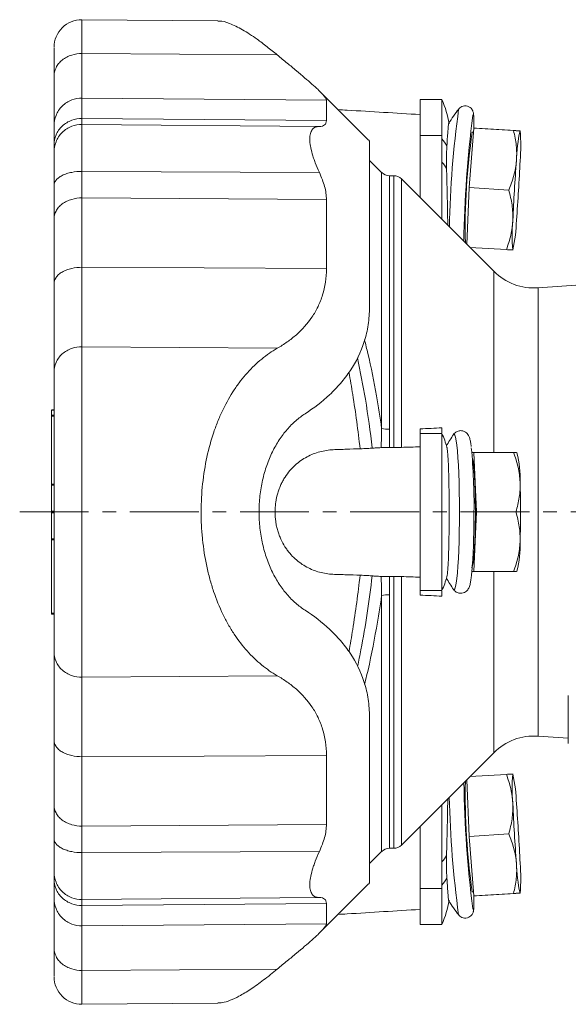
# Model space of a CAD drawing. Header units: millimetres. Extents: x 176 to 699, y 69 to 520.
# Tile 1 of 5: x 176 to 277, y 69 to 250. Entities that reach past the tile are written whole.
import ezdxf

# ---------------------------------------------------------------- set-up
doc = ezdxf.new("R2010")
doc.units = ezdxf.units.MM
doc.linetypes.add('CENTERX2', pattern=[20.32, 12.7, -2.54, 2.54, -2.54])
doc.layers.add('FORMAT', color=7, linetype='Continuous')

msp = doc.modelspace()

# ---------------------------------------------------------------- linework, layer by layer
at = {"color": 7, "linetype": 'Continuous', "lineweight": 15}
for p, q in [((212.05, 249.95), (187, 250.17)), ((239.72, 228.1), (230.89, 236.93)), ((253.36, 235.43), (249.36, 235.43)), ((249.36, 235.43), (249.36, 228.83)), ((253.36, 235.43), (253.36, 228.83)), ((259.28, 230.87), (259.27, 230.11)), ((249.36, 228.83), (249.36, 217.35)), ((253.36, 228.83), (253.36, 213.35)), ((259.28, 230.17), (258.39, 219.2)), ((259.22, 229.43), (258.96, 229.45)), ((259.28, 230.17), (266.58, 229.73)), ((259.72, 230.16), (259.28, 230.17)), ((259.72, 230.16), (267.02, 229.72)), ((267.8, 229.64), (267.79, 229.67)), ((242.26, 221.97), (240.02, 224.22)), ((244.5, 221.39), (243.68, 221.39)), ((262.94, 203.77), (245.91, 220.8)), ((258.39, 219.2), (257.97, 208.74)), ((258.39, 219.2), (265.69, 218.76)), ((257.73, 208.99), (257.98, 208.97)), ((258.53, 208.18), (265.25, 207.77)), ((266.42, 207.71), (266.45, 207.71)), ((266.45, 207.69), (266.47, 207.73)), ((307.14, 203.24), (271.1, 200.72)), ((181.86, 178.21), (181.36, 178.21)), ((181.36, 178.19), (181.36, 177.24)), ((181.36, 177.22), (181.86, 177.22)), ((181.36, 177.04), (181.36, 164.51)), ((249.36, 174.7), (249.36, 173.87)), ((253.36, 174.92), (253.36, 174.01)), ((249.36, 173.87), (249.36, 144.91)), ((253.36, 173.87), (253.36, 144.91)), ((255.51, 173.68), (255.5, 173.65)), ((243.71, 171.29), (244.5, 171.28)), ((258.88, 170.39), (259.28, 170.39)), ((259.28, 170.39), (259.72, 159.39)), ((259.28, 170.39), (266.58, 170.39)), ((267.21, 170.31), (267.16, 170.39)), ((181.36, 164.34), (181.36, 159.56)), ((181.36, 159.22), (181.36, 154.43)), ((259.72, 159.39), (259.28, 148.39)), ((259.72, 159.39), (267.02, 159.39)), ((181.36, 154.26), (181.36, 140.75)), ((244.5, 147.49), (243.71, 147.49)), ((259.28, 148.39), (258.89, 148.39)), ((259.28, 148.39), (266.58, 148.39)), ((267.16, 148.39), (267.21, 148.47)), ((249.36, 144.91), (249.36, 144.07)), ((253.36, 144.77), (253.36, 143.85)), ((181.36, 140.57), (181.86, 140.57)), ((276.67, 123.71), (276.67, 125.55)), ((276.67, 123.71), (276.67, 116.68)), ((271.1, 118.05), (276.67, 117.66)), ((245.91, 97.97), (262.94, 115)), ((258.53, 110.6), (265.25, 111.01)), ((266.47, 111.05), (266.46, 111.08)), ((257.98, 109.81), (257.73, 109.79)), ((257.97, 110.03), (258.39, 99.58)), ((253.36, 105.43), (253.36, 89.95)), ((249.36, 101.43), (249.36, 89.95)), ((258.39, 99.58), (265.69, 100.02)), ((258.39, 99.58), (259.28, 88.6)), ((240.02, 94.56), (242.26, 96.8)), ((243.68, 97.39), (244.5, 97.39)), ((230.89, 81.85), (239.72, 90.68)), ((249.36, 89.95), (249.36, 83.35)), ((253.36, 89.95), (253.36, 83.35)), ((258.96, 89.33), (259.22, 89.34)), ((259.28, 88.6), (266.58, 89.05)), ((259.72, 88.62), (267.02, 89.06)), ((259.27, 88.67), (259.28, 87.88)), ((259.28, 88.6), (259.72, 88.62)), ((249.36, 83.35), (253.36, 83.35)), ((187, 68.61), (212.04, 68.82))]:
    msp.add_line(p, q, dxfattribs=at)
at = {"color": 8, "linetype": 'Continuous', "lineweight": 0}
for p, q in [((187, 243.93), (223.02, 243.67)), ((187, 235.71), (232.08, 235.32)), ((187, 231.95), (232.08, 231.58)), ((187, 230.87), (230.77, 230.48)), ((249.36, 228.83), (253.36, 228.83)), ((187, 222.19), (230.77, 222)), ((242.26, 174.81), (242.26, 221.97)), ((243.68, 221.39), (243.68, 174.67)), ((244.5, 171.28), (244.5, 221.39)), ((245.91, 220.8), (245.91, 171.3)), ((187, 217.31), (232.08, 217.01)), ((187, 204.51), (232.08, 204.28)), ((262.94, 170.39), (262.94, 203.77)), ((271.1, 159.39), (271.1, 200.72)), ((187, 189.87), (223.02, 189.58)), ((181.36, 178.19), (181.86, 178.19)), ((181.36, 177.04), (181.86, 177.04)), ((249.36, 173.87), (253.36, 173.87)), ((181.36, 164.51), (181.86, 164.51)), ((181.36, 164.34), (181.86, 164.34)), ((181.36, 159.56), (181.86, 159.56)), ((181.36, 159.22), (181.86, 159.22)), ((271.1, 118.05), (271.1, 159.39)), ((181.36, 154.43), (181.86, 154.43)), ((181.36, 154.26), (181.86, 154.26)), ((244.5, 97.39), (244.5, 147.49)), ((245.91, 147.48), (245.91, 97.97)), ((262.94, 115), (262.94, 148.39)), ((242.26, 96.8), (242.26, 143.97)), ((243.68, 144.11), (243.68, 97.39)), ((249.36, 144.91), (253.36, 144.91)), ((181.36, 140.75), (181.86, 140.75)), ((187, 128.91), (223.02, 129.2)), ((187, 114.27), (232.08, 114.5)), ((187, 101.47), (232.08, 101.77)), ((187, 96.58), (230.77, 96.78)), ((249.36, 89.95), (253.36, 89.95)), ((187, 87.91), (230.77, 88.29)), ((187, 86.83), (232.08, 87.2)), ((187, 83.07), (232.08, 83.46)), ((187, 74.85), (223.02, 75.1))]:
    msp.add_line(p, q, dxfattribs=at)
at = {"color": 8, "linetype": 'Continuous', "lineweight": 0, "flags": 128}
for points in [[(259.06, 232.51), (259.08, 232.56), (259.15, 232.69), (259.2, 232.59), (259.24, 232.24), (259.27, 231.67), (259.28, 230.87)], [(256.62, 159.42), (256.61, 161.26), (256.58, 163.06), (256.54, 164.81), (256.49, 166.46), (256.42, 168), (256.33, 169.4), (256.24, 170.64), (256.13, 171.69), (256.02, 172.53), (255.9, 173.16), (255.77, 173.57), (255.64, 173.74), (255.52, 173.68), (255.51, 173.68)], [(255.51, 145.1), (255.52, 145.09), (255.65, 145.04), (255.78, 145.22), (255.9, 145.63), (256.02, 146.27), (256.13, 147.12), (256.24, 148.18), (256.33, 149.42), (256.42, 150.82), (256.49, 152.37), (256.54, 154.03), (256.58, 155.78), (256.61, 157.58), (256.62, 159.42)], [(259.28, 87.88), (259.27, 87.09), (259.24, 86.52), (259.2, 86.18), (259.15, 86.09), (259.07, 86.23), (259.07, 86.23)]]:
    msp.add_lwpolyline(points, dxfattribs=at)
at = {"color": 7, "linetype": 'Continuous', "lineweight": 15, "flags": 128}
msp.add_lwpolyline([(258.96, 169.48), (259.02, 169.27), (259.13, 168.74), (259.22, 167.99), (259.31, 167.04), (259.39, 165.91), (259.45, 164.63), (259.5, 163.22), (259.53, 161.72), (259.55, 160.17), (259.55, 158.6), (259.53, 157.05), (259.5, 155.56), (259.45, 154.15), (259.39, 152.87), (259.31, 151.74), (259.22, 150.79), (259.13, 150.04), (259.02, 149.51), (258.92, 149.21), (258.83, 149.14)], dxfattribs=at)
at = {"color": 7, "linetype": 'Continuous', "lineweight": 15}
for centre, radius, start, end in [((186.95, 245.08), 5.09, 89.3653, 180), ((237.79, 228.43), 17.08, 8.6094, 24.1965), ((276.07, 218.14), 25.03, 141.5781, 148.9588), ((474.12, 205.6), 216.74, 172.8683, 179.0228), ((377.4, 211.85), 119.74, 171.5483, 181.3519), ((297.36, 223.3), 30.26, 167.8528, 178.3188), ((238.03, 226.92), 29.87, 354.7178, 5.2822), ((556.9, 201.14), 290.7, 175.4525, 177.6207), ((-22.68, 236.24), 290.71, 355.4525, 357.6207), ((243.68, 223.39), 2, 225, 270), ((244.5, 219.39), 2, 45, 90), ((296.19, 210.46), 29.87, 174.7176, 185.2824), ((236.87, 214.07), 30.26, 347.8528, 358.3188), ((270.36, 211.2), 10.5, 225, 274), ((237.79, 166.89), 17.08, 14.9624, 24.1965), ((276.07, 159.39), 25.03, 145.194, 150.9037), ((148.32, 160.74), 110.97, 359.3174, 5.4195), ((247.28, 165.47), 20.51, 358.388, 13.6543), ((122.48, 159.39), 145.4, 357.8322, 2.1678), ((118.78, 158.73), 140.5, 356.193, 0.2815), ((247.28, 153.31), 20.51, 346.3457, 1.612), ((237.79, 151.89), 17.08, 335.8035, 345.0376), ((276.07, 159.39), 25.03, 209.089, 214.806), ((270.36, 107.58), 10.5, 86, 135), ((296.19, 108.32), 29.87, 174.7176, 185.2824), ((236.87, 104.7), 30.26, 1.6812, 12.1472), ((476.08, 113.37), 218.7, 181.0196, 187.129), ((383.21, 107.29), 125.54, 178.8752, 188.2246), ((556.9, 117.64), 290.7, 182.3793, 184.5475), ((-22.68, 82.54), 290.71, 2.3793, 4.5475), ((243.68, 95.39), 2, 90, 135), ((244.5, 99.39), 2, 270, 315), ((297.36, 95.48), 30.26, 181.6812, 192.1472), ((238.03, 91.86), 29.87, 354.7178, 5.2822), ((237.79, 90.35), 17.08, 335.8035, 351.3851), ((276.07, 100.63), 25.03, 211.0418, 218.4219), ((186.95, 73.7), 5.09, 180, 270.3578)]:
    msp.add_arc(centre, radius, start, end, dxfattribs=at)
at = {"color": 8, "linetype": 'Continuous', "lineweight": 0}
for centre, radius, start, end in [((436.59, 208.54), 181.88, 172.0496, 178.9166), ((248.48, 223.73), 6.61, 28.5218, 42.3314), ((248.41, 219.42), 6.7, 29.6555, 42.273), ((243.6, 180.87), 6.21, 257.595, 270.7495), ((243.6, 137.91), 6.21, 89.2505, 102.405), ((443.25, 110.77), 188.56, 181.207, 187.831), ((248.41, 99.36), 6.7, 317.727, 330.3445), ((248.48, 95.05), 6.61, 317.6686, 331.4782)]:
    msp.add_arc(centre, radius, start, end, dxfattribs=at)
for points, knots in [([(187, 250.09), (187, 250.09), (187, 250.09), (187, 249.31), (187, 247.95), (187, 246.17), (187, 244.66), (187, 243.93)], [0, 0, 0, 0, 0.160129, 0.389355, 0.606204, 0.809855, 1, 1, 1, 1]), ([(181.86, 239.79), (181.86, 240.28), (181.97, 240.81), (182.35, 241.58), (182.51, 241.83), (182.89, 242.3), (183.12, 242.53), (183.62, 242.93), (183.9, 243.11), (184.49, 243.42), (184.8, 243.55), (185.74, 243.85), (186.4, 243.93), (187, 243.93)], [0, 0, 0, 0, 0.25, 0.25, 0.375, 0.375, 0.5, 0.5, 0.625, 0.625, 0.75, 0.75, 1, 1, 1, 1]), ([(187, 243.93), (187, 242.81), (187, 241.78), (187, 239.93), (187, 239.11), (187, 237.72), (187, 237.14), (187, 236.24), (187, 235.91), (187, 235.71)], [0, 0, 0, 0, 0.25, 0.25, 0.5, 0.5, 0.75, 0.75, 1, 1, 1, 1]), ([(187, 235.71), (187, 235.41), (187, 234.94), (187, 233.68), (187, 232.89), (187, 231.95)], [0, 0, 0, 0, 0.5, 0.5, 1, 1, 1, 1]), ([(181.86, 225.78), (181.86, 226.38), (181.97, 227.03), (182.35, 227.97), (182.51, 228.28), (182.89, 228.87), (183.12, 229.14), (183.62, 229.64), (183.9, 229.86), (184.49, 230.24), (184.8, 230.4), (185.74, 230.77), (186.4, 230.87), (187, 230.87)], [0, 0, 0, 0, 0.25, 0.25, 0.375, 0.375, 0.5, 0.5, 0.625, 0.625, 0.75, 0.75, 1, 1, 1, 1]), ([(187, 231.95), (187, 231.61), (187, 231.34), (187, 230.98), (187, 230.88), (187, 230.87)], [0, 0, 0, 0, 0.5, 0.5, 1, 1, 1, 1]), ([(187, 222.19), (187, 223.44), (187, 224.63), (187, 226.77), (187, 227.72), (187, 229.27), (187, 229.86), (187, 230.65), (187, 230.85), (187, 230.87)], [0, 0, 0, 0, 0.25, 0.25, 0.5, 0.5, 0.75, 0.75, 1, 1, 1, 1]), ([(181.86, 219.6), (181.86, 219.91), (181.97, 220.24), (182.35, 220.72), (182.51, 220.88), (182.89, 221.17), (183.12, 221.31), (183.62, 221.57), (183.9, 221.68), (184.49, 221.88), (184.8, 221.96), (185.74, 222.14), (186.4, 222.2), (187, 222.19)], [0, 0, 0, 0, 0.25, 0.25, 0.375, 0.375, 0.5, 0.5, 0.625, 0.625, 0.75, 0.75, 1, 1, 1, 1]), ([(187, 217.31), (187, 218), (187, 218.77), (187, 220.41), (187, 221.28), (187, 222.19)], [0, 0, 0, 0, 0.5, 0.5, 1, 1, 1, 1]), ([(181.86, 213.47), (181.86, 213.92), (181.97, 214.41), (182.35, 215.12), (182.51, 215.36), (182.89, 215.8), (183.12, 216.01), (183.62, 216.38), (183.9, 216.55), (184.49, 216.84), (184.8, 216.95), (185.74, 217.23), (186.4, 217.31), (187, 217.31)], [0, 0, 0, 0, 0.25, 0.25, 0.375, 0.375, 0.5, 0.5, 0.625, 0.625, 0.75, 0.75, 1, 1, 1, 1]), ([(187, 204.51), (187, 206.85), (187, 209.1), (187, 213.38), (187, 215.41), (187, 217.31)], [0, 0, 0, 0, 0.5, 0.5, 1, 1, 1, 1]), ([(187, 189.87), (187, 190.67), (187, 191.58), (187, 193.64), (187, 194.78), (187, 197.27), (187, 198.61), (187, 201.45), (187, 202.95), (187, 204.51)], [0, 0, 0, 0, 0.25, 0.25, 0.5, 0.5, 0.75, 0.75, 1, 1, 1, 1]), ([(239.11, 191.11), (239.31, 190.29), (240.15, 186.94), (241.22, 181.48), (241.95, 176.82), (242.26, 174.81)], [0, 0, 0, 0, 0.157119, 0.637362, 1, 1, 1, 1]), ([(181.86, 185.23), (181.86, 185.78), (181.97, 186.37), (182.35, 187.23), (182.51, 187.52), (182.89, 188.05), (183.12, 188.3), (183.62, 188.75), (183.9, 188.95), (184.49, 189.3), (184.8, 189.44), (185.74, 189.78), (186.4, 189.87), (187, 189.87)], [0, 0, 0, 0, 0.25, 0.25, 0.375, 0.375, 0.5, 0.5, 0.625, 0.625, 0.75, 0.75, 1, 1, 1, 1]), ([(187, 128.91), (187, 129.44), (187, 130.05), (187, 131.46), (187, 132.26), (187, 134.07), (187, 135.08), (187, 137.31), (187, 138.53), (187, 141.18), (187, 142.6), (187, 145.62), (187, 147.22), (187, 150.55), (187, 152.27), (187, 155.8), (187, 157.59), (187, 161.19), (187, 162.98), (187, 166.51), (187, 168.23), (187, 171.56), (187, 173.16), (187, 176.18), (187, 177.6), (187, 180.24), (187, 181.47), (187, 183.7), (187, 184.7), (187, 186.52), (187, 187.32), (187, 188.73), (187, 189.34), (187, 189.87)], [0, 0, 0, 0, 0.0625, 0.0625, 0.125, 0.125, 0.1875, 0.1875, 0.25, 0.25, 0.3125, 0.3125, 0.375, 0.375, 0.4375, 0.4375, 0.5, 0.5, 0.5625, 0.5625, 0.625, 0.625, 0.6875, 0.6875, 0.75, 0.75, 0.8125, 0.8125, 0.875, 0.875, 0.9375, 0.9375, 1, 1, 1, 1]), ([(240.52, 171.17), (240.52, 171.18), (240.17, 174.2), (239.39, 179.83), (238.32, 185.27), (237.82, 187.8)], [0, 0, 0, 0, 0.002469, 0.536385, 1, 1, 1, 1]), ([(238.29, 171.05), (238.09, 172.72), (237.69, 176.07), (236.99, 180.77), (236.47, 183.79), (236.22, 185.16)], [0, 0, 0, 0, 0.3518414, 0.7046581, 1, 1, 1, 1]), ([(236.22, 133.62), (236.47, 134.99), (236.99, 138), (237.69, 142.71), (238.09, 146.05), (238.29, 147.73)], [0, 0, 0, 0, 0.295342, 0.647188, 1, 1, 1, 1]), ([(237.83, 130.96), (238.03, 131.96), (238.69, 135.18), (239.64, 140.73), (240.23, 145.31), (240.52, 147.61)], [0, 0, 0, 0, 0.185061, 0.591401, 1, 1, 1, 1]), ([(242.26, 143.97), (241.95, 141.96), (241.16, 136.96), (240.08, 131.5), (239.24, 128.15), (239.12, 127.64)], [0, 0, 0, 0, 0.362303, 0.902969, 1, 1, 1, 1]), ([(181.86, 133.54), (181.86, 133), (181.97, 132.4), (182.35, 131.54), (182.51, 131.26), (182.89, 130.73), (183.12, 130.48), (183.62, 130.03), (183.9, 129.82), (184.49, 129.48), (184.8, 129.34), (185.74, 129), (186.4, 128.91), (187, 128.91)], [0, 0, 0, 0, 0.25, 0.25, 0.375, 0.375, 0.5, 0.5, 0.625, 0.625, 0.75, 0.75, 1, 1, 1, 1]), ([(187, 128.91), (187, 128.11), (187, 127.19), (187, 125.14), (187, 123.99), (187, 121.51), (187, 120.17), (187, 117.33), (187, 115.83), (187, 114.27)], [0, 0, 0, 0, 0.25, 0.25, 0.5, 0.5, 0.75, 0.75, 1, 1, 1, 1]), ([(187, 114.27), (187, 111.93), (187, 109.68), (187, 105.4), (187, 103.37), (187, 101.47)], [0, 0, 0, 0, 0.5, 0.5, 1, 1, 1, 1]), ([(181.86, 105.31), (181.86, 104.86), (181.97, 104.37), (182.35, 103.65), (182.51, 103.42), (182.89, 102.98), (183.12, 102.77), (183.62, 102.4), (183.9, 102.23), (184.49, 101.94), (184.8, 101.82), (185.74, 101.55), (186.4, 101.47), (187, 101.47)], [0, 0, 0, 0, 0.25, 0.25, 0.375, 0.375, 0.5, 0.5, 0.625, 0.625, 0.75, 0.75, 1, 1, 1, 1]), ([(187, 101.47), (187, 100.78), (187, 100.01), (187, 98.37), (187, 97.5), (187, 96.58)], [0, 0, 0, 0, 0.5, 0.5, 1, 1, 1, 1]), ([(181.86, 99.18), (181.86, 98.87), (181.97, 98.54), (182.35, 98.06), (182.51, 97.9), (182.89, 97.6), (183.12, 97.46), (183.62, 97.21), (183.9, 97.1), (184.49, 96.9), (184.8, 96.82), (185.74, 96.64), (186.4, 96.58), (187, 96.58)], [0, 0, 0, 0, 0.25, 0.25, 0.375, 0.375, 0.5, 0.5, 0.625, 0.625, 0.75, 0.75, 1, 1, 1, 1]), ([(187, 96.58), (187, 95.34), (187, 94.15), (187, 92), (187, 91.05), (187, 89.51), (187, 88.92), (187, 88.13), (187, 87.93), (187, 87.91)], [0, 0, 0, 0, 0.25, 0.25, 0.5, 0.5, 0.75, 0.75, 1, 1, 1, 1]), ([(181.86, 93), (181.86, 92.4), (181.97, 91.75), (182.35, 90.8), (182.51, 90.5), (182.89, 89.91), (183.12, 89.64), (183.62, 89.14), (183.9, 88.92), (184.49, 88.54), (184.8, 88.38), (185.74, 88.01), (186.4, 87.91), (187, 87.91)], [0, 0, 0, 0, 0.25, 0.25, 0.375, 0.375, 0.5, 0.5, 0.625, 0.625, 0.75, 0.75, 1, 1, 1, 1]), ([(187, 86.83), (187, 87.17), (187, 87.44), (187, 87.8), (187, 87.9), (187, 87.91)], [0, 0, 0, 0, 0.5, 0.5, 1, 1, 1, 1]), ([(187, 83.07), (187, 83.37), (187, 83.84), (187, 85.09), (187, 85.88), (187, 86.83)], [0, 0, 0, 0, 0.5, 0.5, 1, 1, 1, 1]), ([(187, 74.85), (187, 75.97), (187, 77), (187, 78.85), (187, 79.67), (187, 81.06), (187, 81.64), (187, 82.54), (187, 82.87), (187, 83.07)], [0, 0, 0, 0, 0.25, 0.25, 0.5, 0.5, 0.75, 0.75, 1, 1, 1, 1]), ([(181.86, 78.99), (181.86, 78.5), (181.97, 77.97), (182.35, 77.2), (182.51, 76.95), (182.89, 76.47), (183.12, 76.25), (183.62, 75.85), (183.9, 75.67), (184.49, 75.36), (184.8, 75.23), (185.74, 74.93), (186.4, 74.84), (187, 74.85)], [0, 0, 0, 0, 0.25, 0.25, 0.375, 0.375, 0.5, 0.5, 0.625, 0.625, 0.75, 0.75, 1, 1, 1, 1]), ([(187, 74.85), (187, 74.12), (187, 72.61), (187, 70.83), (187, 69.47), (187, 68.68), (187, 68.69), (187, 68.69)], [0, 0, 0, 0, 0.190145, 0.393796, 0.610645, 0.839871, 1, 1, 1, 1])]:
    msp.add_open_spline(points, degree=3, knots=knots, dxfattribs=at)
at = {"color": 7, "linetype": 'Continuous', "lineweight": 15}
for points, knots in [([(212.05, 249.9), (212.15, 249.91), (212.75, 250), (214.25, 249.52), (216.54, 248.43), (218.93, 246.86), (221.11, 245.23), (222.38, 244.19), (223.02, 243.67)], [0, 0, 0, 0, 0.045529, 0.252156, 0.482967, 0.713915, 0.85695, 1, 1, 1, 1]), ([(181.86, 239.79), (181.86, 240.41), (181.86, 241.69), (181.86, 243.2), (181.86, 244.35), (181.86, 245.02), (181.86, 245.01), (181.86, 245.01)], [0, 0, 0, 0, 0.190145, 0.393796, 0.610645, 0.839871, 1, 1, 1, 1]), ([(232.08, 235.32), (232.08, 235.55), (231.83, 235.92), (231.26, 236.56), (231.13, 236.69), (230.84, 236.98), (230.69, 237.13), (230.19, 237.61), (229.81, 237.95), (228.58, 239.04), (227.61, 239.87), (225.99, 241.22), (225.42, 241.69), (224.25, 242.66), (223.65, 243.16), (223.02, 243.67)], [0, 0, 0, 0, 0.25, 0.25, 0.3125, 0.3125, 0.375, 0.375, 0.5, 0.5, 0.75, 0.75, 0.875, 0.875, 1, 1, 1, 1]), ([(181.86, 230.65), (181.86, 230.87), (181.86, 231.24), (181.86, 232.24), (181.86, 232.88), (181.86, 234.43), (181.86, 235.34), (181.86, 237.39), (181.86, 238.54), (181.86, 239.79)], [0, 0, 0, 0, 0.25, 0.25, 0.5, 0.5, 0.75, 0.75, 1, 1, 1, 1]), ([(181.86, 230.65), (181.86, 231.25), (181.97, 231.89), (182.35, 232.83), (182.51, 233.14), (182.89, 233.72), (183.12, 234), (183.62, 234.49), (183.9, 234.71), (184.49, 235.09), (184.8, 235.25), (185.74, 235.61), (186.4, 235.72), (187, 235.71)], [0, 0, 0, 0, 0.25, 0.25, 0.375, 0.375, 0.5, 0.5, 0.625, 0.625, 0.75, 0.75, 1, 1, 1, 1]), ([(232.08, 235.32), (232.08, 235.02), (232.08, 234.55), (232.08, 233.3), (232.08, 232.52), (232.08, 231.58)], [0, 0, 0, 0, 0.5, 0.5, 1, 1, 1, 1]), ([(259.28, 230.96), (259.28, 231.11), (259.28, 231.54), (259.27, 232.14), (259.23, 232.62), (259.19, 232.94), (259.12, 233.21), (258.99, 233.52), (258.75, 233.85), (258.36, 234.14), (257.84, 234.31), (257.29, 234.27), (256.85, 234.08), (256.56, 233.83), (256.45, 233.69), (256.41, 233.63)], [0, 0, 0, 0, 0.089056, 0.263552, 0.443643, 0.54908, 0.613784, 0.660034, 0.707203, 0.758804, 0.814177, 0.875604, 0.9248, 0.968116, 1, 1, 1, 1]), ([(249.36, 232.68), (244.87, 232.95), (239.82, 233.26), (234.78, 233.56), (234.22, 233.6)], [0, 0, 0, 0, 0.890303, 1, 1, 1, 1]), ([(181.86, 227.14), (181.86, 227.71), (181.97, 228.32), (182.35, 229.22), (182.51, 229.51), (182.89, 230.06), (183.12, 230.32), (183.62, 230.79), (183.9, 231), (184.49, 231.36), (184.8, 231.51), (185.74, 231.86), (186.4, 231.96), (187, 231.95)], [0, 0, 0, 0, 0.25, 0.25, 0.375, 0.375, 0.5, 0.5, 0.625, 0.625, 0.75, 0.75, 1, 1, 1, 1]), ([(181.86, 230.65), (181.86, 230.37), (181.86, 229.93), (181.86, 228.76), (181.86, 228.02), (181.86, 227.14)], [0, 0, 0, 0, 0.5, 0.5, 1, 1, 1, 1]), ([(230.77, 230.48), (231.18, 230.49), (231.51, 230.58), (231.85, 230.85), (231.93, 230.96), (232.05, 231.24), (232.08, 231.4), (232.08, 231.58)], [0, 0, 0, 0, 0.5, 0.5, 0.75, 0.75, 1, 1, 1, 1]), ([(254.64, 231.04), (254.63, 231.03), (254.6, 230.99), (254.55, 230.53), (254.48, 229.73), (254.39, 228.56), (254.32, 227.47), (254.29, 226.88)], [0, 0, 0, 0, 0.13643, 0.34646, 0.547528, 0.754554, 1, 1, 1, 1]), ([(230.77, 230.48), (230.21, 230.47), (229.77, 230.29), (229.39, 229.81), (229.32, 229.7), (229.2, 229.46), (229.16, 229.33), (229.04, 228.9), (229, 228.56), (229, 228), (229.01, 227.79), (229.05, 227.37), (229.08, 227.15), (229.19, 226.46), (229.31, 225.97), (229.54, 225.18), (229.62, 224.91), (229.81, 224.35), (229.91, 224.07), (230.24, 223.21), (230.49, 222.61), (230.77, 222)], [0, 0, 0, 0, 0.25, 0.25, 0.3125, 0.3125, 0.375, 0.375, 0.5, 0.5, 0.5625, 0.5625, 0.625, 0.625, 0.75, 0.75, 0.8125, 0.8125, 0.875, 0.875, 1, 1, 1, 1]), ([(266.58, 229.73), (266.8, 228.82), (266.98, 227.89), (267.17, 226.04), (267.19, 225.11), (267.11, 224.19)], [0, 0, 0, 0, 0.5, 0.5, 1, 1, 1, 1]), ([(266.58, 229.73), (266.91, 229.71), (267.2, 229.7), (267.61, 229.67), (267.74, 229.67), (267.78, 229.67)], [0, 0, 0, 0, 0.5, 0.5, 1, 1, 1, 1]), ([(267.78, 229.67), (267.8, 229.67), (267.79, 229.67), (267.74, 229.67), (267.69, 229.67), (267.49, 229.69), (267.28, 229.7), (267.02, 229.72)], [0, 0, 0, 0, 0.25, 0.25, 0.5, 0.5, 1, 1, 1, 1]), ([(181.86, 225.78), (181.86, 225.79), (181.86, 225.91), (181.86, 226.37), (181.86, 226.71), (181.86, 227.14)], [0, 0, 0, 0, 0.5, 0.5, 1, 1, 1, 1]), ([(239.71, 228.09), (239.77, 228.03), (239.99, 227.84), (240.01, 227.74), (240.02, 227.66)], [0, 0, 0, 0, 0.279416, 1, 1, 1, 1]), ([(240.02, 227.66), (240.02, 227.51), (240.02, 227.21), (240.02, 226.3), (240.02, 225.7), (240.02, 224.19), (240.02, 223.28), (240.02, 221.17), (240.02, 219.97), (240.02, 217.29), (240.02, 215.82), (240.02, 212.62), (240.02, 210.91), (240.02, 207.28), (240.02, 205.36), (240.02, 201.38), (240.02, 199.32), (240.02, 197.2)], [0, 0, 0, 0, 0.125, 0.125, 0.25, 0.25, 0.375, 0.375, 0.5, 0.5, 0.625, 0.625, 0.75, 0.75, 0.875, 0.875, 1, 1, 1, 1]), ([(181.86, 219.6), (181.86, 220.48), (181.86, 221.33), (181.86, 222.86), (181.86, 223.54), (181.86, 224.64), (181.86, 225.06), (181.86, 225.62), (181.86, 225.76), (181.86, 225.78)], [0, 0, 0, 0, 0.25, 0.25, 0.5, 0.5, 0.75, 0.75, 1, 1, 1, 1]), ([(254.23, 222.74), (254.21, 223.48), (254.2, 224.2), (254.22, 225.24), (254.22, 225.58), (254.25, 226.24), (254.27, 226.57), (254.29, 226.88)], [0, 0, 0, 0, 0.5, 0.5, 0.75, 0.75, 1, 1, 1, 1]), ([(267.11, 224.19), (267.08, 223.72), (267.02, 223.26), (266.85, 222.33), (266.75, 221.87), (266.38, 220.51), (266.06, 219.63), (265.69, 218.76)], [0, 0, 0, 0, 0.25, 0.25, 0.5, 0.5, 1, 1, 1, 1]), ([(230.77, 222), (231.18, 221.1), (231.51, 220.23), (231.85, 218.97), (231.93, 218.56), (232.05, 217.76), (232.08, 217.38), (232.08, 217.01)], [0, 0, 0, 0, 0.5, 0.5, 0.75, 0.75, 1, 1, 1, 1]), ([(254.45, 212.26), (254.45, 212.26), (254.44, 212.86), (254.42, 214.18), (254.39, 216.19), (254.34, 218.24), (254.29, 220.28), (254.26, 221.77), (254.23, 222.57), (254.23, 222.74)], [0, 0, 0, 0, 0.000257, 0.192921, 0.379652, 0.57183, 0.758016, 0.949622, 1, 1, 1, 1]), ([(181.86, 219.6), (181.86, 218.45), (181.86, 217.36), (181.86, 215.3), (181.86, 214.34), (181.86, 213.47)], [0, 0, 0, 0, 0.5, 0.5, 1, 1, 1, 1]), ([(266.45, 213.21), (266.47, 213.67), (266.46, 214.14), (266.41, 215.07), (266.36, 215.54), (266.16, 216.93), (265.95, 217.84), (265.69, 218.76)], [0, 0, 0, 0, 0.25, 0.25, 0.5, 0.5, 1, 1, 1, 1]), ([(232.08, 204.28), (232.08, 206.61), (232.08, 208.85), (232.08, 213.1), (232.08, 215.12), (232.08, 217.01)], [0, 0, 0, 0, 0.5, 0.5, 1, 1, 1, 1]), ([(181.86, 201.52), (181.86, 203.7), (181.86, 205.8), (181.86, 209.8), (181.86, 211.69), (181.86, 213.47)], [0, 0, 0, 0, 0.5, 0.5, 1, 1, 1, 1]), ([(265.25, 207.77), (265.58, 208.65), (265.87, 209.54), (266.28, 211.35), (266.41, 212.27), (266.45, 213.21)], [0, 0, 0, 0, 0.5, 0.5, 1, 1, 1, 1]), ([(266.45, 207.71), (266.43, 207.71), (266.39, 207.71), (266.26, 207.72), (266.18, 207.72), (265.87, 207.74), (265.58, 207.75), (265.25, 207.77)], [0, 0, 0, 0, 0.25, 0.25, 0.5, 0.5, 1, 1, 1, 1]), ([(181.86, 201.52), (181.86, 201.87), (181.97, 202.25), (182.35, 202.81), (182.51, 202.99), (182.89, 203.34), (183.12, 203.5), (183.62, 203.79), (183.9, 203.92), (184.49, 204.14), (184.8, 204.24), (185.74, 204.45), (186.4, 204.51), (187, 204.51)], [0, 0, 0, 0, 0.25, 0.25, 0.375, 0.375, 0.5, 0.5, 0.625, 0.625, 0.75, 0.75, 1, 1, 1, 1]), ([(232.08, 204.28), (232.08, 202.53), (231.83, 200.91), (231.26, 199.04), (231.13, 198.67), (230.84, 197.95), (230.69, 197.6), (230.19, 196.57), (229.81, 195.93), (228.58, 194.11), (227.61, 193.03), (225.99, 191.6), (225.42, 191.16), (224.25, 190.32), (223.65, 189.94), (223.02, 189.58)], [0, 0, 0, 0, 0.25, 0.25, 0.3125, 0.3125, 0.375, 0.375, 0.5, 0.5, 0.75, 0.75, 0.875, 0.875, 1, 1, 1, 1]), ([(181.86, 201.52), (181.86, 199.78), (181.86, 198.11), (181.86, 194.95), (181.86, 193.46), (181.86, 190.7), (181.86, 189.43), (181.86, 187.14), (181.86, 186.12), (181.86, 185.23)], [0, 0, 0, 0, 0.25, 0.25, 0.5, 0.5, 0.75, 0.75, 1, 1, 1, 1]), ([(228.15, 177.52), (229.75, 178.56), (231.27, 179.71), (233.37, 181.68), (234.04, 182.38), (235.31, 183.85), (235.91, 184.63), (237.55, 187.09), (238.44, 188.87), (239.37, 191.83), (239.61, 192.86), (239.94, 194.99), (240.02, 196.08), (240.02, 197.2)], [0, 0, 0, 0, 0.25, 0.25, 0.375, 0.375, 0.5, 0.5, 0.75, 0.75, 0.875, 0.875, 1, 1, 1, 1]), ([(223.02, 189.58), (222.02, 189.01), (221.06, 188.35), (219.22, 186.84), (218.34, 186), (217.07, 184.6), (216.66, 184.1), (215.86, 183.06), (215.47, 182.51), (214.34, 180.82), (213.65, 179.6), (212.7, 177.65), (212.4, 176.98), (211.83, 175.58), (211.56, 174.85), (210.81, 172.64), (210.38, 171.11), (209.7, 167.93), (209.43, 166.29), (209.07, 162.88), (208.98, 161.18), (208.97, 158.61), (208.99, 157.76), (209.06, 156.48), (209.08, 156.05), (209.15, 155.19), (209.19, 154.77), (209.41, 152.64), (209.67, 150.99), (210.18, 148.59), (210.37, 147.8), (210.8, 146.25), (211.03, 145.48), (211.78, 143.26), (212.35, 141.87), (213.29, 139.9), (213.63, 139.27), (214.32, 138.03), (214.69, 137.44), (215.81, 135.74), (216.61, 134.7), (217.88, 133.29), (218.31, 132.84), (219.2, 131.98), (219.66, 131.58), (221.06, 130.44), (222.02, 129.77), (223.02, 129.2)], [0, 0, 0, 0, 0.0625, 0.0625, 0.125, 0.125, 0.15625, 0.15625, 0.1875, 0.1875, 0.25, 0.25, 0.28125, 0.28125, 0.3125, 0.3125, 0.375, 0.375, 0.4375, 0.4375, 0.5, 0.5, 0.53125, 0.53125, 0.546875, 0.546875, 0.5625, 0.5625, 0.625, 0.625, 0.65625, 0.65625, 0.6875, 0.6875, 0.75, 0.75, 0.78125, 0.78125, 0.8125, 0.8125, 0.875, 0.875, 0.90625, 0.90625, 0.9375, 0.9375, 1, 1, 1, 1]), ([(181.86, 133.54), (181.86, 133.99), (181.86, 134.51), (181.86, 135.71), (181.86, 136.39), (181.86, 137.92), (181.86, 138.78), (181.86, 140.67), (181.86, 141.7), (181.86, 143.95), (181.86, 145.15), (181.86, 147.71), (181.86, 149.07), (181.86, 151.89), (181.86, 153.35), (181.86, 156.34), (181.86, 157.87), (181.86, 160.91), (181.86, 162.44), (181.86, 165.42), (181.86, 166.89), (181.86, 169.71), (181.86, 171.06), (181.86, 173.62), (181.86, 174.83), (181.86, 177.07), (181.86, 178.11), (181.86, 180), (181.86, 180.86), (181.86, 182.39), (181.86, 183.07), (181.86, 184.27), (181.86, 184.79), (181.86, 185.23)], [0, 0, 0, 0, 0.0625, 0.0625, 0.125, 0.125, 0.1875, 0.1875, 0.25, 0.25, 0.3125, 0.3125, 0.375, 0.375, 0.4375, 0.4375, 0.5, 0.5, 0.5625, 0.5625, 0.625, 0.625, 0.6875, 0.6875, 0.75, 0.75, 0.8125, 0.8125, 0.875, 0.875, 0.9375, 0.9375, 1, 1, 1, 1]), ([(181.36, 177.04), (181.36, 177.08), (181.36, 177.13), (181.36, 177.2), (181.36, 177.22), (181.36, 177.22)], [0, 0, 0, 0, 0.5, 0.5, 1, 1, 1, 1]), ([(219.66, 159.39), (219.66, 160.4), (219.72, 161.39), (219.88, 162.86), (219.95, 163.35), (220.11, 164.31), (220.2, 164.79), (220.52, 166.21), (220.78, 167.11), (221.23, 168.41), (221.39, 168.84), (221.74, 169.67), (221.92, 170.07), (222.5, 171.25), (222.92, 171.99), (223.6, 173.01), (223.83, 173.34), (224.31, 173.98), (224.56, 174.29), (225.33, 175.18), (225.86, 175.72), (226.98, 176.69), (227.55, 177.13), (228.15, 177.52)], [0, 0, 0, 0, 0.125, 0.125, 0.1875, 0.1875, 0.25, 0.25, 0.375, 0.375, 0.4375, 0.4375, 0.5, 0.5, 0.625, 0.625, 0.6875, 0.6875, 0.75, 0.75, 0.875, 0.875, 1, 1, 1, 1]), ([(258.78, 171.44), (258.78, 171.44), (258.74, 171.77), (258.65, 172.28), (258.53, 172.87), (258.38, 173.3), (258.2, 173.65), (257.92, 173.99), (257.51, 174.27), (256.97, 174.42), (256.4, 174.36), (255.94, 174.13), (255.63, 173.85), (255.49, 173.66), (255.45, 173.57), (255.44, 173.56)], [0, 0, 0, 0, 0.002353, 0.179564, 0.366313, 0.478438, 0.562072, 0.624166, 0.686299, 0.749587, 0.819504, 0.879076, 0.93535, 0.994609, 1, 1, 1, 1]), ([(238.29, 147.73), (237.45, 147.76), (236.2, 147.8), (234.74, 147.85), (234.11, 147.87), (233.69, 147.88), (233.48, 147.89), (232.85, 147.92), (232.44, 147.97), (231.62, 148.1), (231.21, 148.19), (230.01, 148.52), (229.23, 148.82), (228.08, 149.43), (227.71, 149.67), (226.98, 150.18), (226.63, 150.46), (225.95, 151.08), (225.62, 151.42), (225.15, 151.97), (225, 152.17), (224.71, 152.57), (224.56, 152.78), (224.15, 153.42), (223.9, 153.88), (223.57, 154.62), (223.46, 154.88), (223.27, 155.4), (223.18, 155.66), (223.02, 156.21), (222.95, 156.48), (222.82, 157.05), (222.77, 157.34), (222.64, 158.22), (222.6, 158.81), (222.6, 159.7), (222.62, 160), (222.66, 160.6), (222.69, 160.9), (222.82, 161.77), (222.95, 162.34), (223.19, 163.16), (223.28, 163.43), (223.48, 163.95), (223.58, 164.2), (223.81, 164.69), (223.93, 164.92), (224.18, 165.39), (224.31, 165.61), (225.01, 166.69), (225.63, 167.41), (226.66, 168.35), (227.02, 168.63), (227.74, 169.14), (228.12, 169.36), (229.25, 169.97), (230.04, 170.27), (231.66, 170.71), (232.48, 170.83), (233.51, 170.89), (233.72, 170.9), (234.14, 170.91), (234.76, 170.93), (236.21, 170.98), (237.46, 171.02), (238.29, 171.05)], [0, 0, 0, 0, 0.0625, 0.09375, 0.109375, 0.109375, 0.125, 0.125, 0.15625, 0.15625, 0.1875, 0.1875, 0.25, 0.25, 0.28125, 0.28125, 0.3125, 0.3125, 0.34375, 0.34375, 0.359375, 0.359375, 0.375, 0.375, 0.40625, 0.40625, 0.421875, 0.421875, 0.4375, 0.4375, 0.453125, 0.453125, 0.46875, 0.46875, 0.5, 0.5, 0.515625, 0.515625, 0.53125, 0.53125, 0.5625, 0.5625, 0.578125, 0.578125, 0.59375, 0.59375, 0.609375, 0.609375, 0.625, 0.625, 0.6875, 0.6875, 0.71875, 0.71875, 0.75, 0.75, 0.8125, 0.8125, 0.875, 0.875, 0.890625, 0.890625, 0.90625, 0.9375, 1, 1, 1, 1]), ([(238.29, 171.05), (238.79, 171.06), (239.22, 171.08), (239.78, 171.11), (239.96, 171.12), (240.27, 171.14), (240.4, 171.16), (240.52, 171.17)], [0, 0, 0, 0, 0.5, 0.5, 0.75, 0.75, 1, 1, 1, 1]), ([(242.19, 171.26), (241.83, 171.25), (241.52, 171.23), (240.96, 171.2), (240.72, 171.18), (240.52, 171.17)], [0, 0, 0, 0, 0.5, 0.5, 1, 1, 1, 1]), ([(243.71, 171.29), (243.57, 171.29), (243.42, 171.29), (243.14, 171.28), (243, 171.28), (242.61, 171.28), (242.38, 171.27), (242.19, 171.26)], [0, 0, 0, 0, 0.25, 0.25, 0.5, 0.5, 1, 1, 1, 1]), ([(245.91, 171.3), (245.82, 171.3), (245.72, 171.3), (245.5, 171.29), (245.39, 171.29), (245.14, 171.29), (245.02, 171.29), (244.76, 171.28), (244.63, 171.28), (244.5, 171.28)], [0, 0, 0, 0, 0.25, 0.25, 0.5, 0.5, 0.75, 0.75, 1, 1, 1, 1]), ([(254.29, 147.48), (254.32, 147.6), (254.35, 147.79), (254.4, 148.15), (254.41, 148.29), (254.44, 148.59), (254.45, 148.75), (254.49, 149.29), (254.52, 149.69), (254.56, 150.6), (254.58, 151.1), (254.62, 152.18), (254.63, 152.76), (254.66, 153.97), (254.67, 154.62), (254.69, 155.93), (254.69, 156.61), (254.7, 157.98), (254.7, 158.69), (254.7, 160.09), (254.7, 160.78), (254.7, 161.81), (254.69, 162.16), (254.69, 162.84), (254.68, 163.17), (254.67, 164.16), (254.66, 164.79), (254.64, 165.7), (254.63, 166), (254.62, 166.58), (254.61, 166.86), (254.58, 167.67), (254.56, 168.17), (254.53, 168.85), (254.52, 169.07), (254.49, 169.48), (254.48, 169.67), (254.44, 170.2), (254.41, 170.5), (254.37, 170.86), (254.35, 170.97), (254.32, 171.16), (254.3, 171.24), (254.29, 171.3)], [0, 0, 0, 0, 0.0625, 0.0625, 0.09375, 0.09375, 0.125, 0.125, 0.1875, 0.1875, 0.25, 0.25, 0.3125, 0.3125, 0.375, 0.375, 0.4375, 0.4375, 0.5, 0.5, 0.5625, 0.5625, 0.59375, 0.59375, 0.625, 0.625, 0.6875, 0.6875, 0.71875, 0.71875, 0.75, 0.75, 0.8125, 0.8125, 0.84375, 0.84375, 0.875, 0.875, 0.9375, 0.9375, 0.96875, 0.96875, 1, 1, 1, 1]), ([(267.78, 164.89), (267.76, 165.36), (267.72, 165.82), (267.59, 166.75), (267.51, 167.21), (267.19, 168.59), (266.91, 169.49), (266.58, 170.39)], [0, 0, 0, 0, 0.25, 0.25, 0.5, 0.5, 1, 1, 1, 1]), ([(266.58, 170.39), (266.66, 170.39), (266.92, 170.39), (267.15, 170.39), (267.13, 170.39), (267.12, 170.39)], [0, 0, 0, 0, 0.26245, 0.758662, 1, 1, 1, 1]), ([(181.36, 164.34), (181.36, 164.36), (181.36, 164.38), (181.36, 164.44), (181.36, 164.48), (181.36, 164.51)], [0, 0, 0, 0, 0.5, 0.5, 1, 1, 1, 1]), ([(267.02, 159.39), (267.28, 160.29), (267.49, 161.2), (267.76, 163.03), (267.82, 163.95), (267.78, 164.89)], [0, 0, 0, 0, 0.5, 0.5, 1, 1, 1, 1]), ([(181.36, 159.56), (181.36, 159.55), (181.36, 159.53), (181.36, 159.47), (181.36, 159.43), (181.36, 159.35), (181.36, 159.31), (181.36, 159.25), (181.36, 159.23), (181.36, 159.22)], [0, 0, 0, 0, 0.25, 0.25, 0.5, 0.5, 0.75, 0.75, 1, 1, 1, 1]), ([(219.66, 159.39), (219.66, 158.38), (219.72, 157.39), (219.88, 155.92), (219.95, 155.43), (220.11, 154.46), (220.2, 153.98), (220.52, 152.57), (220.78, 151.67), (221.23, 150.37), (221.39, 149.94), (221.74, 149.11), (221.92, 148.7), (222.5, 147.52), (222.92, 146.79), (223.6, 145.76), (223.83, 145.43), (224.31, 144.79), (224.56, 144.49), (225.33, 143.6), (225.86, 143.06), (226.98, 142.09), (227.55, 141.65), (228.15, 141.26)], [0, 0, 0, 0, 0.125, 0.125, 0.1875, 0.1875, 0.25, 0.25, 0.375, 0.375, 0.4375, 0.4375, 0.5, 0.5, 0.625, 0.625, 0.6875, 0.6875, 0.75, 0.75, 0.875, 0.875, 1, 1, 1, 1]), ([(267.78, 153.89), (267.8, 154.36), (267.79, 154.82), (267.74, 155.75), (267.69, 156.21), (267.49, 157.59), (267.28, 158.49), (267.02, 159.39)], [0, 0, 0, 0, 0.25, 0.25, 0.5, 0.5, 1, 1, 1, 1]), ([(181.36, 154.26), (181.36, 154.3), (181.36, 154.34), (181.36, 154.4), (181.36, 154.42), (181.36, 154.43)], [0, 0, 0, 0, 0.5, 0.5, 1, 1, 1, 1]), ([(266.58, 148.39), (266.91, 149.29), (267.2, 150.2), (267.61, 152.03), (267.74, 152.95), (267.78, 153.89)], [0, 0, 0, 0, 0.5, 0.5, 1, 1, 1, 1]), ([(258.85, 147.98), (258.87, 148.2), (258.91, 148.59), (258.95, 149.08), (258.97, 149.3)], [0, 0, 0, 0, 0.561355, 1, 1, 1, 1]), ([(240.52, 147.61), (240.4, 147.62), (240.27, 147.63), (239.96, 147.66), (239.78, 147.67), (239.22, 147.7), (238.79, 147.71), (238.29, 147.73)], [0, 0, 0, 0, 0.25, 0.25, 0.5, 0.5, 1, 1, 1, 1]), ([(240.52, 147.61), (240.72, 147.59), (240.95, 147.58), (241.51, 147.54), (241.83, 147.53), (242.19, 147.51)], [0, 0, 0, 0, 0.5, 0.5, 1, 1, 1, 1]), ([(242.19, 147.51), (242.29, 147.51), (242.39, 147.51), (242.62, 147.5), (242.74, 147.5), (243.13, 147.49), (243.42, 147.49), (243.71, 147.49)], [0, 0, 0, 0, 0.25, 0.25, 0.5, 0.5, 1, 1, 1, 1]), ([(244.5, 147.49), (244.63, 147.49), (244.76, 147.49), (245.02, 147.49), (245.14, 147.49), (245.38, 147.49), (245.5, 147.49), (245.72, 147.48), (245.82, 147.48), (245.91, 147.48)], [0, 0, 0, 0, 0.25, 0.25, 0.5, 0.5, 0.75, 0.75, 1, 1, 1, 1]), ([(255.51, 145.11), (255.56, 145.05), (255.66, 144.89), (255.98, 144.62), (256.46, 144.4), (257.02, 144.37), (257.53, 144.52), (257.91, 144.79), (258.16, 145.08), (258.33, 145.36), (258.46, 145.68), (258.58, 146.11), (258.7, 146.74), (258.79, 147.39), (258.84, 147.86), (258.85, 147.98)], [0, 0, 0, 0, 0.039198, 0.095919, 0.153344, 0.211786, 0.270126, 0.322277, 0.374474, 0.432544, 0.506362, 0.616819, 0.786629, 0.942873, 1, 1, 1, 1]), ([(267.12, 148.39), (267.13, 148.39), (267.16, 148.39), (266.92, 148.39), (266.66, 148.39), (266.58, 148.39)], [0, 0, 0, 0, 0.234258, 0.737551, 1, 1, 1, 1]), ([(181.36, 140.57), (181.36, 140.57), (181.36, 140.59), (181.36, 140.66), (181.36, 140.71), (181.36, 140.75)], [0, 0, 0, 0, 0.5, 0.5, 1, 1, 1, 1]), ([(228.15, 141.26), (229.75, 140.22), (231.27, 139.06), (233.37, 137.1), (234.04, 136.4), (235.31, 134.93), (235.91, 134.15), (237.55, 131.69), (238.44, 129.9), (239.37, 126.95), (239.61, 125.92), (239.94, 123.79), (240.02, 122.7), (240.02, 121.58)], [0, 0, 0, 0, 0.25, 0.25, 0.375, 0.375, 0.5, 0.5, 0.75, 0.75, 0.875, 0.875, 1, 1, 1, 1]), ([(181.86, 117.26), (181.86, 119), (181.86, 120.67), (181.86, 123.83), (181.86, 125.32), (181.86, 128.08), (181.86, 129.35), (181.86, 131.64), (181.86, 132.66), (181.86, 133.54)], [0, 0, 0, 0, 0.25, 0.25, 0.5, 0.5, 0.75, 0.75, 1, 1, 1, 1]), ([(232.08, 114.5), (232.08, 116.25), (231.83, 117.87), (231.26, 119.74), (231.13, 120.11), (230.84, 120.83), (230.69, 121.18), (230.19, 122.21), (229.81, 122.85), (228.58, 124.67), (227.61, 125.74), (225.99, 127.18), (225.42, 127.62), (224.25, 128.45), (223.65, 128.84), (223.02, 129.2)], [0, 0, 0, 0, 0.25, 0.25, 0.3125, 0.3125, 0.375, 0.375, 0.5, 0.5, 0.75, 0.75, 0.875, 0.875, 1, 1, 1, 1]), ([(240.02, 91.11), (240.02, 91.27), (240.02, 91.57), (240.02, 92.48), (240.02, 93.08), (240.02, 94.59), (240.02, 95.49), (240.02, 97.6), (240.02, 98.81), (240.02, 101.49), (240.02, 102.96), (240.02, 106.15), (240.02, 107.87), (240.02, 111.5), (240.02, 113.42), (240.02, 117.39), (240.02, 119.46), (240.02, 121.58)], [0, 0, 0, 0, 0.125, 0.125, 0.25, 0.25, 0.375, 0.375, 0.5, 0.5, 0.625, 0.625, 0.75, 0.75, 0.875, 0.875, 1, 1, 1, 1]), ([(181.86, 117.26), (181.86, 116.91), (181.97, 116.52), (182.35, 115.97), (182.51, 115.79), (182.89, 115.44), (183.12, 115.28), (183.62, 114.99), (183.9, 114.86), (184.49, 114.63), (184.8, 114.54), (185.74, 114.33), (186.4, 114.26), (187, 114.27)], [0, 0, 0, 0, 0.25, 0.25, 0.375, 0.375, 0.5, 0.5, 0.625, 0.625, 0.75, 0.75, 1, 1, 1, 1]), ([(181.86, 117.26), (181.86, 115.08), (181.86, 112.97), (181.86, 108.98), (181.86, 107.08), (181.86, 105.31)], [0, 0, 0, 0, 0.5, 0.5, 1, 1, 1, 1]), ([(232.08, 114.5), (232.08, 112.17), (232.08, 109.93), (232.08, 105.67), (232.08, 103.66), (232.08, 101.77)], [0, 0, 0, 0, 0.5, 0.5, 1, 1, 1, 1]), ([(265.25, 111.01), (265.58, 111.02), (265.87, 111.04), (266.28, 111.06), (266.41, 111.07), (266.45, 111.07)], [0, 0, 0, 0, 0.5, 0.5, 1, 1, 1, 1]), ([(266.45, 105.57), (266.43, 106.04), (266.39, 106.5), (266.26, 107.43), (266.18, 107.88), (265.87, 109.24), (265.58, 110.13), (265.25, 111.01)], [0, 0, 0, 0, 0.25, 0.25, 0.5, 0.5, 1, 1, 1, 1]), ([(181.86, 99.18), (181.86, 100.33), (181.86, 101.42), (181.86, 103.48), (181.86, 104.44), (181.86, 105.31)], [0, 0, 0, 0, 0.5, 0.5, 1, 1, 1, 1]), ([(254.23, 96.04), (254.25, 96.89), (254.29, 98.36), (254.34, 100.63), (254.39, 102.66), (254.42, 104.67), (254.44, 105.9), (254.45, 106.52)], [0, 0, 0, 0, 0.250108, 0.435941, 0.627155, 0.813163, 1, 1, 1, 1]), ([(265.69, 100.02), (265.95, 100.94), (266.16, 101.86), (266.43, 103.71), (266.49, 104.64), (266.45, 105.57)], [0, 0, 0, 0, 0.5, 0.5, 1, 1, 1, 1]), ([(230.77, 96.78), (231.18, 97.68), (231.51, 98.55), (231.85, 99.8), (231.93, 100.22), (232.05, 101.02), (232.08, 101.4), (232.08, 101.77)], [0, 0, 0, 0, 0.5, 0.5, 0.75, 0.75, 1, 1, 1, 1]), ([(267.11, 94.59), (267.08, 95.06), (267.02, 95.52), (266.85, 96.45), (266.75, 96.91), (266.38, 98.27), (266.06, 99.15), (265.69, 100.02)], [0, 0, 0, 0, 0.25, 0.25, 0.5, 0.5, 1, 1, 1, 1]), ([(181.86, 99.18), (181.86, 98.29), (181.86, 97.44), (181.86, 95.92), (181.86, 95.24), (181.86, 94.14), (181.86, 93.72), (181.86, 93.15), (181.86, 93.01), (181.86, 93)], [0, 0, 0, 0, 0.25, 0.25, 0.5, 0.5, 0.75, 0.75, 1, 1, 1, 1]), ([(230.77, 88.29), (230.21, 88.31), (229.77, 88.49), (229.39, 88.97), (229.32, 89.08), (229.2, 89.32), (229.16, 89.45), (229.04, 89.88), (229, 90.21), (229, 90.78), (229.01, 90.98), (229.05, 91.41), (229.08, 91.63), (229.19, 92.32), (229.31, 92.81), (229.54, 93.6), (229.62, 93.87), (229.81, 94.42), (229.91, 94.71), (230.24, 95.57), (230.49, 96.17), (230.77, 96.78)], [0, 0, 0, 0, 0.25, 0.25, 0.3125, 0.3125, 0.375, 0.375, 0.5, 0.5, 0.5625, 0.5625, 0.625, 0.625, 0.75, 0.75, 0.8125, 0.8125, 0.875, 0.875, 1, 1, 1, 1]), ([(254.29, 91.89), (254.25, 92.52), (254.22, 93.18), (254.2, 94.56), (254.21, 95.29), (254.23, 96.04)], [0, 0, 0, 0, 0.5, 0.5, 1, 1, 1, 1]), ([(266.58, 89.05), (266.8, 89.96), (266.98, 90.89), (267.17, 92.74), (267.19, 93.66), (267.11, 94.59)], [0, 0, 0, 0, 0.5, 0.5, 1, 1, 1, 1]), ([(181.86, 93), (181.86, 92.99), (181.86, 92.86), (181.86, 92.41), (181.86, 92.07), (181.86, 91.64)], [0, 0, 0, 0, 0.5, 0.5, 1, 1, 1, 1]), ([(181.86, 91.64), (181.86, 91.07), (181.97, 90.45), (182.35, 89.56), (182.51, 89.27), (182.89, 88.72), (183.12, 88.46), (183.62, 87.99), (183.9, 87.78), (184.49, 87.42), (184.8, 87.27), (185.74, 86.92), (186.4, 86.82), (187, 86.83)], [0, 0, 0, 0, 0.25, 0.25, 0.375, 0.375, 0.5, 0.5, 0.625, 0.625, 0.75, 0.75, 1, 1, 1, 1]), ([(181.86, 88.13), (181.86, 88.41), (181.86, 88.85), (181.86, 90.02), (181.86, 90.76), (181.86, 91.64)], [0, 0, 0, 0, 0.5, 0.5, 1, 1, 1, 1]), ([(239.71, 90.69), (239.77, 90.74), (239.99, 90.94), (240.01, 91.04), (240.02, 91.11)], [0, 0, 0, 0, 0.279416, 1, 1, 1, 1]), ([(254.29, 91.89), (254.33, 91.27), (254.4, 90.17), (254.48, 89), (254.55, 88.23), (254.6, 87.79), (254.63, 87.75), (254.64, 87.73)], [0, 0, 0, 0, 0.260306, 0.458707, 0.662834, 0.861803, 1, 1, 1, 1]), ([(267.78, 89.11), (267.76, 89.11), (267.72, 89.11), (267.59, 89.1), (267.51, 89.1), (267.19, 89.08), (266.91, 89.06), (266.58, 89.05)], [0, 0, 0, 0, 0.25, 0.25, 0.5, 0.5, 1, 1, 1, 1]), ([(267.02, 89.06), (267.28, 89.08), (267.49, 89.09), (267.76, 89.11), (267.82, 89.11), (267.78, 89.11)], [0, 0, 0, 0, 0.5, 0.5, 1, 1, 1, 1]), ([(181.86, 88.13), (181.86, 87.53), (181.97, 86.88), (182.35, 85.94), (182.51, 85.64), (182.89, 85.06), (183.12, 84.78), (183.62, 84.29), (183.9, 84.07), (184.49, 83.69), (184.8, 83.53), (185.74, 83.17), (186.4, 83.06), (187, 83.07)], [0, 0, 0, 0, 0.25, 0.25, 0.375, 0.375, 0.5, 0.5, 0.625, 0.625, 0.75, 0.75, 1, 1, 1, 1]), ([(181.86, 88.13), (181.86, 87.9), (181.86, 87.54), (181.86, 86.54), (181.86, 85.89), (181.86, 84.35), (181.86, 83.44), (181.86, 81.38), (181.86, 80.24), (181.86, 78.99)], [0, 0, 0, 0, 0.25, 0.25, 0.5, 0.5, 0.75, 0.75, 1, 1, 1, 1]), ([(230.77, 88.29), (231.18, 88.29), (231.51, 88.2), (231.85, 87.93), (231.93, 87.81), (232.05, 87.54), (232.08, 87.38), (232.08, 87.2)], [0, 0, 0, 0, 0.5, 0.5, 0.75, 0.75, 1, 1, 1, 1]), ([(232.08, 83.46), (232.08, 83.76), (232.08, 84.23), (232.08, 85.48), (232.08, 86.26), (232.08, 87.2)], [0, 0, 0, 0, 0.5, 0.5, 1, 1, 1, 1]), ([(256.41, 85.14), (256.48, 85.05), (256.64, 84.86), (257.04, 84.6), (257.54, 84.47), (258.07, 84.52), (258.52, 84.74), (258.83, 85.02), (259.01, 85.31), (259.12, 85.56), (259.18, 85.78), (259.22, 86.02), (259.25, 86.37), (259.27, 86.9), (259.28, 87.44), (259.28, 87.76), (259.28, 87.79)], [0, 0, 0, 0, 0.045098, 0.096312, 0.151677, 0.208566, 0.260795, 0.305632, 0.347468, 0.39021, 0.441634, 0.513524, 0.636225, 0.810993, 0.978693, 1, 1, 1, 1]), ([(234.22, 85.18), (234.78, 85.21), (239.82, 85.52), (244.87, 85.83), (249.36, 86.1)], [0, 0, 0, 0, 0.109697, 1, 1, 1, 1]), ([(232.08, 83.46), (232.08, 83.23), (231.83, 82.86), (231.26, 82.22), (231.13, 82.09), (230.84, 81.8), (230.69, 81.65), (230.19, 81.17), (229.81, 80.83), (228.58, 79.73), (227.61, 78.91), (225.99, 77.56), (225.42, 77.09), (224.25, 76.12), (223.65, 75.62), (223.02, 75.1)], [0, 0, 0, 0, 0.25, 0.25, 0.3125, 0.3125, 0.375, 0.375, 0.5, 0.5, 0.75, 0.75, 0.875, 0.875, 1, 1, 1, 1]), ([(181.86, 73.77), (181.86, 73.76), (181.86, 73.76), (181.86, 74.43), (181.86, 75.58), (181.86, 77.09), (181.86, 78.37), (181.86, 78.99)], [0, 0, 0, 0, 0.160129, 0.389355, 0.606204, 0.809855, 1, 1, 1, 1]), ([(223.02, 75.1), (222.17, 74.41), (220.46, 73.03), (218.1, 71.35), (216.03, 70.1), (214.3, 69.3), (212.98, 68.87), (212.31, 68.87), (212.04, 68.87)], [0, 0, 0, 0, 0.191922, 0.384331, 0.576063, 0.735458, 0.89528, 1, 1, 1, 1])]:
    msp.add_open_spline(points, degree=3, knots=knots, dxfattribs=at)
at = {"color": 8, "linetype": 'Continuous', "lineweight": 0}
for points in [[(242.19, 171.26), (242.2, 172.46), (242.22, 173.64), (242.26, 174.81)], [(243.68, 174.67), (243.68, 173.55), (243.69, 172.42), (243.71, 171.29)], [(242.26, 143.97), (242.22, 145.14), (242.2, 146.32), (242.19, 147.51)], [(243.71, 147.49), (243.69, 146.36), (243.68, 145.23), (243.68, 144.11)]]:
    msp.add_open_spline(points, degree=3, dxfattribs=at)
at = {"color": 7, "linetype": 'Continuous', "lineweight": 15}
for points in [[(249.36, 174.7), (250.7, 174.78), (252.03, 174.85), (253.36, 174.92)], [(245.91, 171.3), (247.06, 171.34), (248.21, 171.38), (249.36, 171.42)], [(249.36, 147.36), (248.21, 147.4), (247.06, 147.44), (245.91, 147.48)], [(253.36, 143.85), (252.03, 143.93), (250.7, 144), (249.36, 144.07)]]:
    msp.add_open_spline(points, degree=3, dxfattribs=at)
at = {"layer": 'FORMAT', "linetype": 'CENTERX2', "lineweight": 0}
msp.add_line((175.52, 159.39), (380.65, 159.39), dxfattribs=at)

doc.saveas('drawing.dxf')
